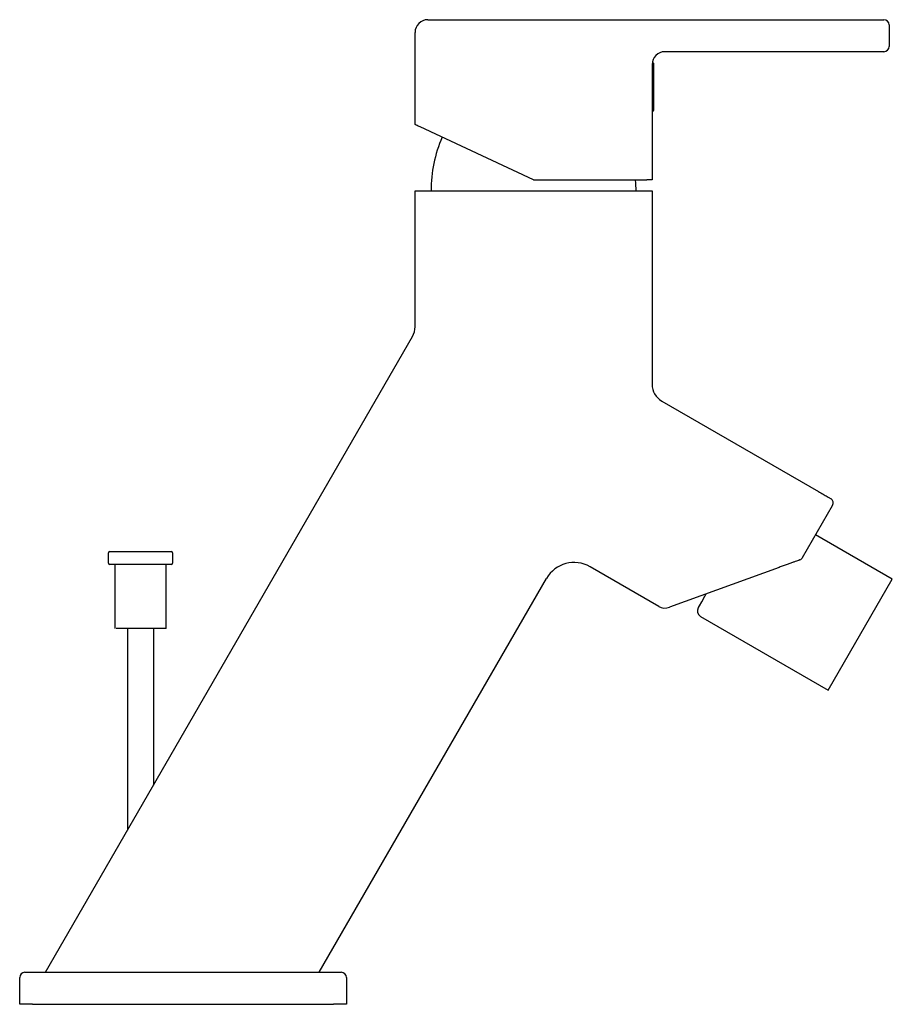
# Model space of a CAD drawing. Header units: millimetres. Extents: x 3984.177 to 3984.313, y 1861.092 to 1861.246.
import ezdxf

# ---------------------------------------------------------------- set-up
doc = ezdxf.new("R2010")
doc.units = ezdxf.units.MM
doc.layers.add('SANINDUSA', color=3, linetype='Continuous')

msp = doc.modelspace()

# ---------------------------------------------------------------- linework, layer by layer
at = {"layer": 'SANINDUSA'}
for p, q in [((3984.240409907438, 1861.245745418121), (3984.309409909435, 1861.245745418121)), ((3984.309409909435, 1861.245745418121), (3984.311609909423, 1861.245745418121)), ((3984.312409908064, 1861.24494541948), (3984.312409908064, 1861.24154542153)), ((3984.238409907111, 1861.229372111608), (3984.238409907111, 1861.243745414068)), ((3984.309409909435, 1861.240745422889), (3984.27740990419, 1861.240745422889)), ((3984.311609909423, 1861.240745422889), (3984.309409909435, 1861.240745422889)), ((3984.275409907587, 1861.238745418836), (3984.275409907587, 1861.220745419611)), ((3984.275609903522, 1861.238945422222), (3984.275609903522, 1861.231545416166)), ((3984.256909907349, 1861.220745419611), (3984.239209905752, 1861.228999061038)), ((3984.256909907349, 1861.220745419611), (3984.274609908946, 1861.220745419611)), ((3984.275409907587, 1861.220745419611), (3984.274609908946, 1861.220745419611)), ((3984.238409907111, 1861.1978063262), (3984.238409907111, 1861.219045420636)), ((3984.238409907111, 1861.219045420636), (3984.239209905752, 1861.219045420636)), ((3984.239209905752, 1861.219045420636), (3984.274609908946, 1861.219045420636)), ((3984.274609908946, 1861.219045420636), (3984.275409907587, 1861.219045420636)), ((3984.275409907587, 1861.219045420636), (3984.275409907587, 1861.18882041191)), ((3984.180699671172, 1861.097045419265), (3984.238007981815, 1861.196306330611)), ((3984.276909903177, 1861.186222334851), (3984.301390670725, 1861.172088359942)), ((3984.2989027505, 1861.161779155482), (3984.303588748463, 1861.169895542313)), ((3984.312907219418, 1861.15839560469), (3984.300938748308, 1861.165305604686)), ((3984.190761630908, 1861.162712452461), (3984.200361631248, 1861.162712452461)), ((3984.190561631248, 1861.160912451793), (3984.19056163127, 1861.162512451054)), ((3984.200561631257, 1861.162512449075), (3984.200561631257, 1861.160912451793)), ((3984.190979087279, 1861.160712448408), (3984.190761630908, 1861.160712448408)), ((3984.200361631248, 1861.160712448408), (3984.190979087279, 1861.160712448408)), ((3984.191561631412, 1861.160712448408), (3984.191561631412, 1861.150712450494)), ((3984.199561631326, 1861.150712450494), (3984.199561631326, 1861.160712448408)), ((3984.276437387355, 1861.154163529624), (3984.265740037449, 1861.160339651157)), ((3984.295267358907, 1861.160256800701), (3984.278121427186, 1861.154016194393)), ((3984.223423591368, 1861.097045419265), (3984.258909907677, 1861.158509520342)), ((3984.302907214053, 1861.14107509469), (3984.312907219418, 1861.15839560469)), ((3984.28298863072, 1861.152575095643), (3984.302907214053, 1861.14107509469)), ((3984.199561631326, 1861.150712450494), (3984.191742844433, 1861.150712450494)), ((3984.193561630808, 1861.119322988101), (3984.193561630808, 1861.150712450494)), ((3984.197561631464, 1861.150712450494), (3984.197561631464, 1861.126251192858)), ((3984.177497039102, 1861.097045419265), (3984.178697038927, 1861.097045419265)), ((3984.178697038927, 1861.097045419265), (3984.22569703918, 1861.097045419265)), ((3984.22569703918, 1861.097045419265), (3984.226897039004, 1861.097045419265)), ((3984.176697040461, 1861.092045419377), (3984.176697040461, 1861.096245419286)), ((3984.227697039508, 1861.096245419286), (3984.227697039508, 1861.092045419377)), ((3984.178697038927, 1861.092045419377), (3984.176697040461, 1861.092045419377)), ((3984.178697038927, 1861.092045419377), (3984.22569703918, 1861.092045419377)), ((3984.227697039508, 1861.092045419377), (3984.22569703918, 1861.092045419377))]:
    msp.add_line(p, q, dxfattribs=at)
at = {"layer": 'SANINDUSA', "flags": 128}
for points in [[(3984.239209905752, 1861.228999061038), (3984.239053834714, 1861.229071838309), (3984.238903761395, 1861.229141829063), (3984.238765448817, 1861.229206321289), (3984.23864422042, 1861.229262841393), (3984.238544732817, 1861.229309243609), (3984.238470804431, 1861.229343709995), (3984.238425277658, 1861.22936494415), (3984.238409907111, 1861.229372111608)], [(3984.272909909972, 1861.219045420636), (3984.272878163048, 1861.220206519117), (3984.272841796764, 1861.220745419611)], [(3984.282622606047, 1861.153941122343), (3984.282638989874, 1861.153969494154), (3984.282807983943, 1861.154262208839), (3984.283153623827, 1861.154860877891), (3984.283661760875, 1861.155740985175), (3984.283874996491, 1861.156110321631)]]:
    msp.add_lwpolyline(points, dxfattribs=at)
at = {"layer": 'SANINDUSA'}
for centre, radius, start, end in [((3984.240409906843, 1861.243745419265), 0.001999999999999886, 90, 180), ((3984.311609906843, 1861.244945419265), 0.000799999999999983, 0, 90), ((3984.311609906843, 1861.241545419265), 0.000799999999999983, 270, 0), ((3984.277409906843, 1861.238745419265), 0.002000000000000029, 90, 180), ((3984.275509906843, 1861.238945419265), 0.0001000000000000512, 0, 90), ((3984.275509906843, 1861.231545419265), 0.0001000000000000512, 270, 0), ((3984.262159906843, 1861.219045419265), 0.02124999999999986, 156.8284437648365, 180), ((3984.235409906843, 1861.197806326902), 0.002999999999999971, 330.0000000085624, 359.9999999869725), ((3984.278409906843, 1861.188820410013), 0.003000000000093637, 180.0000000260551, 239.9999999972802), ((3984.302895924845, 1861.170295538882), 0.0008000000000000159, 329.9999999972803, 59.99999999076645), ((3984.19076163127, 1861.162512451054), 0.0002000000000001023, 90, 180), ((3984.20036163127, 1861.162512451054), 0.0001999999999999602, 0, 90), ((3984.263240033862, 1861.15600952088), 0.004999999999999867, 59.99999999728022, 149.9999999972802), ((3984.29820992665, 1861.162179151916), 0.0007999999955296, 289.9999988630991, 330.0000006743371), ((3984.19076163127, 1861.160912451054), 0.0002000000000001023, 180, 270), ((3984.20036163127, 1861.160912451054), 0.0002000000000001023, 270, 0), ((3984.27743738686, 1861.155895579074), 0.002000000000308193, 239.9999999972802, 290.000000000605), ((3984.283488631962, 1861.15344112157), 0.001000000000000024, 149.9999999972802, 239.9999999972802), ((3984.177497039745, 1861.096245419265), 0.000799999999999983, 90, 180), ((3984.226897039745, 1861.096245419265), 0.000800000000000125, 0, 90)]:
    msp.add_arc(centre, radius, start, end, dxfattribs=at)
for points in [[(3984.27550990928, 1861.239045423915), (3984.275432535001, 1861.239045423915)], [(3984.275409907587, 1861.231445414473), (3984.27550990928, 1861.231445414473)]]:
    msp.add_open_spline(points, degree=1, dxfattribs=at)
for points, knots in [([(3984.301390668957, 1861.172088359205), (3984.301615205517, 1861.171958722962), (3984.30185745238, 1861.17181886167), (3984.302326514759, 1861.171548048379), (3984.302551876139, 1861.171417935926), (3984.302923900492, 1861.171203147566), (3984.303069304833, 1861.17111919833), (3984.303255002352, 1861.171011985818), (3984.303295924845, 1861.170988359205), (3984.303295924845, 1861.170988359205)], [0, 0, 0, 0, 0.25, 0.25, 0.5, 0.5, 0.75, 0.75, 1, 1, 1, 1]), ([(3984.298483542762, 1861.161427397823), (3984.298482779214, 1861.161427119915), (3984.298481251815, 1861.161426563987), (3984.298469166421, 1861.161422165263), (3984.29844989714, 1861.161415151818), (3984.298413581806, 1861.161401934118), (3984.298348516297, 1861.161378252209), (3984.298202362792, 1861.161325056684), (3984.297942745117, 1861.161230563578), (3984.297537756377, 1861.161083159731), (3984.297048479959, 1861.160905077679), (3984.296591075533, 1861.160738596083), (3984.29620002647, 1861.160596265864), (3984.295894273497, 1861.160484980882), (3984.295582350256, 1861.160371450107), (3984.295372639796, 1861.160295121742), (3984.295267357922, 1861.160256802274)], [0, 0, 0, 0, 0.02424816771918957, 0.0485059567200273, 0.07291204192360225, 0.09760259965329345, 0.1478875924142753, 0.2000610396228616, 0.3108634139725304, 0.4319669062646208, 0.5633129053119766, 0.7034580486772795, 0.7760813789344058, 0.8500624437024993, 0.9247261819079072, 1, 1, 1, 1])]:
    msp.add_open_spline(points, degree=3, knots=knots, dxfattribs=at)

doc.saveas('drawing.dxf')
